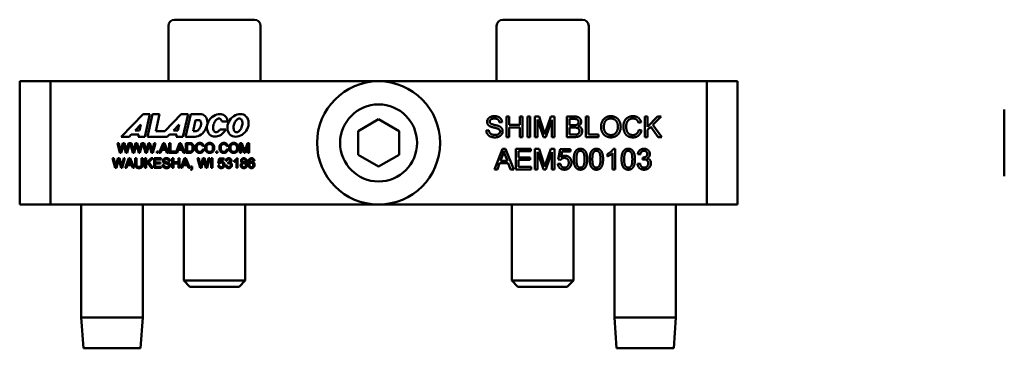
# Model space of a CAD drawing. Header units: inches. Extents: x 1.6 to 15.1, y 2 to 9.6.
# Tile 1 of 6: x 1.6 to 7.6, y 2 to 4. Entities that reach past the tile are written whole.
import ezdxf

# ---------------------------------------------------------------- set-up
doc = ezdxf.new("R2010")
doc.units = ezdxf.units.IN
doc.header["$MEASUREMENT"] = 0
doc.layers.add('Visible (ANSI)', color=7, linetype='Continuous', lineweight=50)

msp = doc.modelspace()

# ---------------------------------------------------------------- linework, layer by layer
at = {"layer": 'Visible (ANSI)'}
for p, q in [((2.4589, 3.9147), (2.4589, 3.5777)), ((2.4969, 3.9527), (2.9829, 3.9527)), ((3.0209, 3.9147), (3.0209, 3.5777)), ((4.4589, 3.9147), (4.4589, 3.5777)), ((4.4969, 3.9527), (4.9829, 3.9527)), ((5.0209, 3.9147), (5.0209, 3.5777)), ((1.5524, 3.5777), (1.7399, 3.5777)), ((1.5524, 2.8277), (1.5524, 3.5777)), ((5.7399, 3.5777), (1.7399, 3.5777)), ((1.7399, 2.8277), (1.7399, 3.5777)), ((5.7399, 2.8277), (5.7399, 3.5777)), ((5.7399, 3.5777), (5.9274, 3.5777)), ((5.9274, 3.5777), (5.9274, 2.8277)), ((2.1719, 3.2408), (2.3049, 3.3782)), ((2.3049, 3.3782), (2.3465, 3.3782)), ((2.3465, 3.3782), (2.3153, 3.2408)), ((2.3314, 3.2408), (2.3626, 3.3782)), ((2.3626, 3.3782), (2.4047, 3.3782)), ((2.4047, 3.3782), (2.3813, 3.2753)), ((2.4378, 3.2753), (2.5374, 3.3782)), ((2.5374, 3.3782), (2.5791, 3.3782)), ((2.5791, 3.3782), (2.5478, 3.2408)), ((2.5635, 3.2408), (2.5947, 3.3782)), ((2.5947, 3.3782), (2.6528, 3.3782)), ((2.6528, 3.3782), (2.6604, 3.3775)), ((2.6604, 3.3775), (2.6681, 3.3752)), ((2.6681, 3.3752), (2.6756, 3.3712)), ((2.6756, 3.3712), (2.6823, 3.3653)), ((2.6823, 3.3653), (2.6881, 3.3579)), ((2.7239, 3.3596), (2.7333, 3.3665)), ((2.7333, 3.3665), (2.7433, 3.3719)), ((2.7433, 3.3719), (2.7536, 3.3757)), ((2.7536, 3.3757), (2.7639, 3.3779)), ((2.7639, 3.3779), (2.7739, 3.3786)), ((2.7739, 3.3786), (2.7805, 3.3781)), ((2.7805, 3.3781), (2.7871, 3.3766)), ((2.7871, 3.3766), (2.7937, 3.374)), ((2.7937, 3.374), (2.7998, 3.3703)), ((2.7998, 3.3703), (2.8055, 3.3657)), ((2.8055, 3.3657), (2.8104, 3.3601)), ((2.8486, 3.3593), (2.858, 3.3662)), ((2.858, 3.3662), (2.868, 3.3715)), ((2.868, 3.3715), (2.8783, 3.3753)), ((2.8783, 3.3753), (2.8886, 3.3775)), ((2.8886, 3.3775), (2.8986, 3.3782)), ((2.8986, 3.3782), (2.907, 3.3775)), ((2.907, 3.3775), (2.9156, 3.375)), ((2.9156, 3.375), (2.924, 3.3708)), ((2.924, 3.3708), (2.9316, 3.3646)), ((2.9316, 3.3646), (2.9381, 3.3568)), ((4.5194, 3.3635), (4.536, 3.3635)), ((4.5194, 3.2385), (4.5194, 3.3635)), ((4.536, 3.3635), (4.536, 3.3122)), ((4.6008, 3.3635), (4.6174, 3.3635)), ((4.6008, 3.3122), (4.6008, 3.3635)), ((4.6174, 3.3635), (4.6174, 3.2385)), ((4.6478, 3.2385), (4.6478, 3.3635)), ((4.6478, 3.3635), (4.6643, 3.3635)), ((4.6643, 3.3635), (4.6643, 3.2385)), ((4.6929, 3.3635), (4.7178, 3.3635)), ((4.6929, 3.2385), (4.6929, 3.3635)), ((4.7178, 3.3635), (4.7474, 3.275)), ((4.7601, 3.2765), (4.7901, 3.3635)), ((4.7901, 3.3635), (4.8123, 3.3635)), ((4.8123, 3.3635), (4.8123, 3.2385)), ((4.8867, 3.2385), (4.8867, 3.3635)), ((4.8867, 3.3635), (4.9336, 3.3635)), ((5.0032, 3.3635), (5.0198, 3.3635)), ((5.0032, 3.2385), (5.0032, 3.3635)), ((5.0198, 3.3635), (5.0198, 3.2533)), ((5.3623, 3.3635), (5.3789, 3.3635)), ((5.3623, 3.2385), (5.3623, 3.3635)), ((5.3789, 3.3016), (5.441, 3.3635)), ((5.3789, 3.3635), (5.3789, 3.3016)), ((5.4634, 3.3635), (5.411, 3.3128)), ((5.441, 3.3635), (5.4634, 3.3635)), ((7.554, 3.0002), (7.554, 3.4052)), ((2.2915, 3.3153), (2.2566, 3.2793)), ((2.2833, 3.2793), (2.2915, 3.3153)), ((2.524, 3.3153), (2.4891, 3.2793)), ((2.5158, 3.2793), (2.524, 3.3153)), ((2.6246, 3.3418), (2.6095, 3.2753)), ((2.6471, 3.3415), (2.6246, 3.3418)), ((2.6497, 3.3404), (2.6471, 3.3415)), ((2.6522, 3.3386), (2.6497, 3.3404)), ((2.6543, 3.336), (2.6522, 3.3386)), ((2.6538, 3.3003), (2.6556, 3.3058)), ((2.6561, 3.3326), (2.6543, 3.336)), ((2.6556, 3.3058), (2.6571, 3.3113)), ((2.6573, 3.3287), (2.6561, 3.3326)), ((2.6571, 3.3113), (2.6578, 3.3155)), ((2.658, 3.3243), (2.6573, 3.3287)), ((2.6578, 3.3155), (2.6582, 3.3199)), ((2.6582, 3.3199), (2.658, 3.3243)), ((2.6881, 3.3579), (2.6925, 3.3492)), ((2.6949, 3.3112), (2.6918, 3.3004)), ((2.6925, 3.3492), (2.6953, 3.3397)), ((2.6934, 3.2921), (2.6935, 3.3023)), ((2.6935, 3.3023), (2.695, 3.3118)), ((2.6963, 3.3203), (2.6949, 3.3112)), ((2.695, 3.3118), (2.698, 3.3221)), ((2.6953, 3.3397), (2.6965, 3.3299)), ((2.6965, 3.3299), (2.6963, 3.3203)), ((2.698, 3.3221), (2.7024, 3.3323)), ((2.7024, 3.3323), (2.7083, 3.3422)), ((2.7083, 3.3422), (2.7155, 3.3515)), ((2.7155, 3.3515), (2.7239, 3.3596)), ((2.7319, 3.3056), (2.7313, 3.2993)), ((2.7329, 3.3117), (2.7319, 3.3056)), ((2.7346, 3.3177), (2.7329, 3.3117)), ((2.7368, 3.3238), (2.7346, 3.3177)), ((2.7396, 3.3297), (2.7368, 3.3238)), ((2.743, 3.3351), (2.7396, 3.3297)), ((2.7467, 3.34), (2.743, 3.3351)), ((2.7508, 3.3441), (2.7467, 3.34)), ((2.7551, 3.3473), (2.7508, 3.3441)), ((2.7595, 3.3496), (2.7551, 3.3473)), ((2.7637, 3.3509), (2.7595, 3.3496)), ((2.7677, 3.3513), (2.7637, 3.3509)), ((2.77, 3.3511), (2.7677, 3.3513)), ((2.7723, 3.3505), (2.77, 3.3511)), ((2.7745, 3.3495), (2.7723, 3.3505)), ((2.7766, 3.3481), (2.7745, 3.3495)), ((2.7785, 3.3463), (2.7766, 3.3481)), ((2.7803, 3.3441), (2.7785, 3.3463)), ((2.7818, 3.3416), (2.7803, 3.3441)), ((2.7831, 3.3388), (2.7818, 3.3416)), ((2.7841, 3.3359), (2.7831, 3.3388)), ((2.7849, 3.3327), (2.7841, 3.3359)), ((2.8209, 3.3327), (2.7849, 3.3327)), ((2.8104, 3.3601), (2.8144, 3.3538)), ((2.8144, 3.3538), (2.8176, 3.3469)), ((2.8176, 3.3469), (2.8197, 3.3399)), ((2.8181, 3.2918), (2.8182, 3.3019)), ((2.8182, 3.3019), (2.8197, 3.3114)), ((2.8197, 3.3399), (2.8209, 3.3327)), ((2.8197, 3.3114), (2.8227, 3.3217)), ((2.8227, 3.3217), (2.8271, 3.332)), ((2.8271, 3.332), (2.8329, 3.3419)), ((2.8329, 3.3419), (2.8402, 3.3511)), ((2.8402, 3.3511), (2.8486, 3.3593)), ((2.8565, 3.3053), (2.856, 3.2989)), ((2.8576, 3.3113), (2.8565, 3.3053)), ((2.8593, 3.3174), (2.8576, 3.3113)), ((2.8615, 3.3234), (2.8593, 3.3174)), ((2.8643, 3.3293), (2.8615, 3.3234)), ((2.8676, 3.3348), (2.8643, 3.3293)), ((2.8714, 3.3396), (2.8676, 3.3348)), ((2.8755, 3.3438), (2.8714, 3.3396)), ((2.8798, 3.347), (2.8755, 3.3438)), ((2.8841, 3.3492), (2.8798, 3.347)), ((2.8883, 3.3506), (2.8841, 3.3492)), ((2.8924, 3.3509), (2.8883, 3.3506)), ((2.8958, 3.3505), (2.8924, 3.3509)), ((2.8991, 3.3491), (2.8958, 3.3505)), ((2.9023, 3.3468), (2.8991, 3.3491)), ((2.9052, 3.3433), (2.9023, 3.3468)), ((2.905, 3.2978), (2.9073, 3.3045)), ((2.9076, 3.3389), (2.9052, 3.3433)), ((2.9073, 3.3045), (2.9092, 3.3113)), ((2.9093, 3.3337), (2.9076, 3.3389)), ((2.9092, 3.3113), (2.9101, 3.3166)), ((2.9102, 3.3281), (2.9093, 3.3337)), ((2.9101, 3.3166), (2.9105, 3.3223)), ((2.9105, 3.3223), (2.9102, 3.3281)), ((2.9381, 3.3568), (2.9431, 3.3476)), ((2.9431, 3.3476), (2.9464, 3.3376)), ((2.9463, 3.3076), (2.9433, 3.2973)), ((2.9478, 3.3171), (2.9463, 3.3076)), ((2.9464, 3.3376), (2.9479, 3.3273)), ((2.9479, 3.3273), (2.9478, 3.3171)), ((3.6149, 3.2749), (3.7399, 3.3471)), ((3.7399, 3.3471), (3.8649, 3.2749)), ((4.4925, 3.3284), (4.4766, 3.3271)), ((4.536, 3.3122), (4.6008, 3.3122)), ((4.7088, 3.3449), (4.7088, 3.2385)), ((4.745, 3.2385), (4.7088, 3.3449)), ((4.7964, 3.3431), (4.7599, 3.2385)), ((4.7964, 3.2385), (4.7964, 3.3431)), ((4.9282, 3.3488), (4.9033, 3.3488)), ((4.9033, 3.3488), (4.9033, 3.311)), ((4.9033, 3.311), (4.9302, 3.311)), ((5.3405, 3.3293), (5.3242, 3.3254)), ((5.3994, 3.3017), (5.3789, 3.2819)), ((5.4439, 3.2385), (5.3994, 3.3017)), ((5.411, 3.3128), (5.4657, 3.2385)), ((2.2193, 3.2408), (2.1719, 3.2408)), ((2.2328, 3.2548), (2.2193, 3.2408)), ((2.2777, 3.2548), (2.2328, 3.2548)), ((2.2566, 3.2793), (2.2833, 3.2793)), ((2.2745, 3.2408), (2.2777, 3.2548)), ((2.3153, 3.2408), (2.2745, 3.2408)), ((2.4518, 3.2408), (2.3314, 3.2408)), ((2.3813, 3.2753), (2.4378, 3.2753)), ((2.4654, 3.2548), (2.4518, 3.2408)), ((2.5102, 3.2548), (2.4654, 3.2548)), ((2.4891, 3.2793), (2.5158, 3.2793)), ((2.5071, 3.2408), (2.5102, 3.2548)), ((2.5478, 3.2408), (2.5071, 3.2408)), ((2.6095, 3.2753), (2.6295, 3.2753)), ((2.6306, 3.2415), (2.6216, 3.2408)), ((2.6295, 3.2753), (2.6325, 3.2757)), ((2.6399, 3.2439), (2.6306, 3.2415)), ((2.6325, 3.2757), (2.6357, 3.2769)), ((2.6357, 3.2769), (2.6391, 3.2789)), ((2.6391, 3.2789), (2.6424, 3.2818)), ((2.6493, 3.2478), (2.6399, 3.2439)), ((2.6424, 3.2818), (2.6457, 3.2856)), ((2.6457, 3.2856), (2.6487, 3.29)), ((2.6487, 3.29), (2.6514, 3.295)), ((2.6585, 3.2536), (2.6493, 3.2478)), ((2.6514, 3.295), (2.6538, 3.3003)), ((2.6671, 3.2608), (2.6585, 3.2536)), ((2.675, 3.2695), (2.6671, 3.2608)), ((2.6819, 3.2792), (2.675, 3.2695)), ((2.6875, 3.2896), (2.6819, 3.2792)), ((2.6918, 3.3004), (2.6875, 3.2896)), ((2.6949, 3.2818), (2.6934, 3.2921)), ((2.6982, 3.2718), (2.6949, 3.2818)), ((2.7032, 3.2626), (2.6982, 3.2718)), ((2.7097, 3.2548), (2.7032, 3.2626)), ((2.7173, 3.2486), (2.7097, 3.2548)), ((2.7257, 3.2444), (2.7173, 3.2486)), ((2.7343, 3.2419), (2.7257, 3.2444)), ((2.7313, 3.2993), (2.7314, 3.2928)), ((2.7314, 3.2928), (2.7322, 3.2866)), ((2.7322, 3.2866), (2.7337, 3.2809)), ((2.7337, 3.2809), (2.736, 3.2761)), ((2.7427, 3.2412), (2.7343, 3.2419)), ((2.736, 3.2761), (2.7388, 3.2723)), ((2.7388, 3.2723), (2.7419, 3.2696)), ((2.7419, 3.2696), (2.7453, 3.2681)), ((2.7501, 3.2416), (2.7427, 3.2412)), ((2.7453, 3.2681), (2.7488, 3.2677)), ((2.7488, 3.2677), (2.7512, 3.2678)), ((2.7577, 3.243), (2.7501, 3.2416)), ((2.7512, 3.2678), (2.7537, 3.2683)), ((2.7537, 3.2683), (2.7562, 3.2692)), ((2.7562, 3.2692), (2.7588, 3.2704)), ((2.7653, 3.2453), (2.7577, 3.243)), ((2.7588, 3.2704), (2.7613, 3.2719)), ((2.7613, 3.2719), (2.7638, 3.2738)), ((2.7638, 3.2738), (2.7662, 3.276)), ((2.7728, 3.2485), (2.7653, 3.2453)), ((2.7662, 3.276), (2.7686, 3.2784)), ((2.7686, 3.2784), (2.7709, 3.2811)), ((2.7709, 3.2811), (2.773, 3.2841)), ((2.78, 3.2527), (2.7728, 3.2485)), ((2.773, 3.2841), (2.809, 3.2841)), ((2.7869, 3.2577), (2.78, 3.2527)), ((2.7934, 3.2635), (2.7869, 3.2577)), ((2.7993, 3.2699), (2.7934, 3.2635)), ((2.8045, 3.2768), (2.7993, 3.2699)), ((2.809, 3.2841), (2.8045, 3.2768)), ((2.8196, 3.2814), (2.8181, 3.2918)), ((2.8229, 3.2714), (2.8196, 3.2814)), ((2.8278, 3.2622), (2.8229, 3.2714)), ((2.8343, 3.2544), (2.8278, 3.2622)), ((2.842, 3.2483), (2.8343, 3.2544)), ((2.8503, 3.244), (2.842, 3.2483)), ((2.8589, 3.2416), (2.8503, 3.244)), ((2.856, 3.2989), (2.856, 3.2924)), ((2.856, 3.2924), (2.8568, 3.2862)), ((2.8568, 3.2862), (2.8584, 3.2806)), ((2.8584, 3.2806), (2.8606, 3.2757)), ((2.8674, 3.2408), (2.8589, 3.2416)), ((2.8606, 3.2757), (2.8634, 3.2719)), ((2.8634, 3.2719), (2.8666, 3.2693)), ((2.8666, 3.2693), (2.87, 3.2678)), ((2.8773, 3.2415), (2.8674, 3.2408)), ((2.87, 3.2678), (2.8734, 3.2673)), ((2.8734, 3.2673), (2.8775, 3.2678)), ((2.8876, 3.2437), (2.8773, 3.2415)), ((2.8775, 3.2678), (2.8818, 3.2692)), ((2.8818, 3.2692), (2.8862, 3.2717)), ((2.8862, 3.2717), (2.8905, 3.2752)), ((2.8979, 3.2475), (2.8876, 3.2437)), ((2.8905, 3.2752), (2.8947, 3.2798)), ((2.8947, 3.2798), (2.8986, 3.2852)), ((2.908, 3.2529), (2.8979, 3.2475)), ((2.8986, 3.2852), (2.902, 3.2912)), ((2.902, 3.2912), (2.905, 3.2978)), ((2.9174, 3.2598), (2.908, 3.2529)), ((2.9258, 3.2679), (2.9174, 3.2598)), ((2.933, 3.2772), (2.9258, 3.2679)), ((2.9389, 3.2871), (2.933, 3.2772)), ((2.9433, 3.2973), (2.9389, 3.2871)), ((3.6149, 3.1305), (3.6149, 3.2749)), ((3.8649, 3.2749), (3.8649, 3.1305)), ((4.3966, 3.2787), (4.4122, 3.2801)), ((4.536, 3.2974), (4.536, 3.2385)), ((4.6008, 3.2974), (4.536, 3.2974)), ((4.6008, 3.2385), (4.6008, 3.2974)), ((4.9322, 3.2963), (4.9033, 3.2963)), ((4.9033, 3.2963), (4.9033, 3.2533)), ((4.9033, 3.2533), (4.9344, 3.2533)), ((5.0198, 3.2533), (5.0814, 3.2533)), ((5.0814, 3.2533), (5.0814, 3.2385)), ((5.326, 3.2824), (5.3426, 3.2783)), ((5.3789, 3.2819), (5.3789, 3.2385)), ((2.1638, 3.143), (2.1482, 3.202)), ((2.1482, 3.202), (2.1562, 3.202)), ((2.1562, 3.202), (2.1652, 3.1633)), ((2.1703, 3.1622), (2.1815, 3.202)), ((2.1843, 3.188), (2.1719, 3.143)), ((2.1815, 3.202), (2.191, 3.202)), ((2.2003, 3.143), (2.188, 3.188)), ((2.191, 3.202), (2.1994, 3.1721)), ((2.2069, 3.1641), (2.2162, 3.202)), ((2.224, 3.202), (2.2079, 3.143)), ((2.2162, 3.202), (2.224, 3.202)), ((2.226, 3.202), (2.234, 3.202)), ((2.2416, 3.143), (2.226, 3.202)), ((2.234, 3.202), (2.243, 3.1633)), ((2.2481, 3.1622), (2.2593, 3.202)), ((2.2621, 3.188), (2.2497, 3.143)), ((2.2593, 3.202), (2.2688, 3.202)), ((2.2781, 3.143), (2.2658, 3.188)), ((2.2688, 3.202), (2.2772, 3.1721)), ((2.2847, 3.1641), (2.294, 3.202)), ((2.3018, 3.202), (2.2857, 3.143)), ((2.294, 3.202), (2.3018, 3.202)), ((2.3194, 3.143), (2.3038, 3.202)), ((2.3038, 3.202), (2.3118, 3.202)), ((2.3118, 3.202), (2.3208, 3.1633)), ((2.3259, 3.1622), (2.3371, 3.202)), ((2.3399, 3.188), (2.3275, 3.143)), ((2.3371, 3.202), (2.3466, 3.202)), ((2.3559, 3.143), (2.3436, 3.188)), ((2.3466, 3.202), (2.355, 3.1721)), ((2.3625, 3.1641), (2.3718, 3.202)), ((2.3796, 3.202), (2.3635, 3.143)), ((2.3718, 3.202), (2.3796, 3.202)), ((2.4034, 3.143), (2.426, 3.202)), ((2.4269, 3.1845), (2.4204, 3.1672)), ((2.426, 3.202), (2.4345, 3.202)), ((2.4404, 3.1672), (2.4342, 3.1836)), ((2.4345, 3.202), (2.4586, 3.143)), ((2.4645, 3.143), (2.4645, 3.202)), ((2.4645, 3.202), (2.4723, 3.202)), ((2.4723, 3.202), (2.4723, 3.15)), ((2.5042, 3.143), (2.5269, 3.202)), ((2.5277, 3.1845), (2.5212, 3.1672)), ((2.5269, 3.202), (2.5353, 3.202)), ((2.5412, 3.1672), (2.535, 3.1836)), ((2.5353, 3.202), (2.5594, 3.143)), ((2.6216, 3.2408), (2.5635, 3.2408)), ((2.5656, 3.202), (2.5859, 3.202)), ((2.5656, 3.143), (2.5656, 3.202)), ((2.5734, 3.195), (2.5734, 3.15)), ((2.5859, 3.195), (2.5734, 3.195)), ((2.6741, 3.1859), (2.6664, 3.184)), ((2.8206, 3.1859), (2.8129, 3.184)), ((2.8952, 3.143), (2.8952, 3.202)), ((2.8952, 3.202), (2.9069, 3.202)), ((2.9197, 3.143), (2.9027, 3.1932)), ((2.9027, 3.1932), (2.9027, 3.143)), ((2.9069, 3.202), (2.9209, 3.1602)), ((2.944, 3.1924), (2.9268, 3.143)), ((2.9269, 3.1609), (2.941, 3.202)), ((2.941, 3.202), (2.9515, 3.202)), ((2.944, 3.143), (2.944, 3.1924)), ((2.9515, 3.202), (2.9515, 3.143)), ((4.536, 3.2385), (4.5194, 3.2385)), ((4.6174, 3.2385), (4.6008, 3.2385)), ((4.6643, 3.2385), (4.6478, 3.2385)), ((4.7088, 3.2385), (4.6929, 3.2385)), ((4.7599, 3.2385), (4.745, 3.2385)), ((4.8123, 3.2385), (4.7964, 3.2385)), ((4.9343, 3.2385), (4.8867, 3.2385)), ((5.0814, 3.2385), (5.0032, 3.2385)), ((5.3789, 3.2385), (5.3623, 3.2385)), ((5.4657, 3.2385), (5.4439, 3.2385)), ((2.1719, 3.143), (2.1638, 3.143)), ((2.2079, 3.143), (2.2003, 3.143)), ((2.2497, 3.143), (2.2416, 3.143)), ((2.2857, 3.143), (2.2781, 3.143)), ((2.3275, 3.143), (2.3194, 3.143)), ((2.3635, 3.143), (2.3559, 3.143)), ((2.388, 3.1512), (2.3963, 3.1512)), ((2.388, 3.143), (2.388, 3.1512)), ((2.3963, 3.143), (2.388, 3.143)), ((2.3963, 3.1512), (2.3963, 3.143)), ((2.4116, 3.143), (2.4034, 3.143)), ((2.4181, 3.1609), (2.4116, 3.143)), ((2.4428, 3.1609), (2.4181, 3.1609)), ((2.4204, 3.1672), (2.4404, 3.1672)), ((2.4497, 3.143), (2.4428, 3.1609)), ((2.4586, 3.143), (2.4497, 3.143)), ((2.5014, 3.143), (2.4645, 3.143)), ((2.4723, 3.15), (2.5014, 3.15)), ((2.5014, 3.15), (2.5014, 3.143)), ((2.5125, 3.143), (2.5042, 3.143)), ((2.5189, 3.1609), (2.5125, 3.143)), ((2.5437, 3.1609), (2.5189, 3.1609)), ((2.5212, 3.1672), (2.5412, 3.1672)), ((2.5505, 3.143), (2.5437, 3.1609)), ((2.5594, 3.143), (2.5505, 3.143)), ((2.5869, 3.143), (2.5656, 3.143)), ((2.5734, 3.15), (2.586, 3.15)), ((2.6672, 3.1637), (2.6751, 3.1618)), ((2.7499, 3.143), (2.7499, 3.1512)), ((2.7499, 3.1512), (2.7582, 3.1512)), ((2.7582, 3.143), (2.7499, 3.143)), ((2.7582, 3.1512), (2.7582, 3.143)), ((2.8138, 3.1637), (2.8216, 3.1618)), ((2.9027, 3.143), (2.8952, 3.143)), ((2.9268, 3.143), (2.9197, 3.143)), ((2.9515, 3.143), (2.944, 3.143)), ((3.7399, 3.0584), (3.6149, 3.1305)), ((3.8649, 3.1305), (3.7399, 3.0584)), ((4.4467, 3.0418), (4.4947, 3.1668)), ((4.4966, 3.1298), (4.4827, 3.0931)), ((4.4947, 3.1668), (4.5127, 3.1668)), ((4.5252, 3.0931), (4.5121, 3.1278)), ((4.5127, 3.1668), (4.5637, 3.0418)), ((4.5773, 3.0418), (4.5773, 3.1668)), ((4.5773, 3.1668), (4.6678, 3.1668)), ((4.6678, 3.152), (4.5938, 3.152)), ((4.5938, 3.152), (4.5938, 3.1138)), ((4.6678, 3.1668), (4.6678, 3.152)), ((4.6929, 3.1668), (4.7178, 3.1668)), ((4.6929, 3.0418), (4.6929, 3.1668)), ((4.7088, 3.1482), (4.7088, 3.0418)), ((4.745, 3.0418), (4.7088, 3.1482)), ((4.7178, 3.1668), (4.7474, 3.0783)), ((4.7964, 3.1464), (4.7599, 3.0418)), ((4.7601, 3.0798), (4.7901, 3.1668)), ((4.7901, 3.1668), (4.8123, 3.1668)), ((4.7964, 3.0418), (4.7964, 3.1464)), ((4.8123, 3.1668), (4.8123, 3.0418)), ((4.8355, 3.101), (4.8476, 3.1652)), ((4.8476, 3.1652), (4.9097, 3.1652)), ((4.8598, 3.1505), (4.8531, 3.117)), ((4.9097, 3.1505), (4.8598, 3.1505)), ((4.9097, 3.1652), (4.9097, 3.1505)), ((5.1357, 3.1211), (5.1357, 3.1359)), ((5.1663, 3.0418), (5.1663, 3.1396)), ((5.1718, 3.1673), (5.1817, 3.1673)), ((5.1817, 3.1673), (5.1817, 3.0418)), ((5.3351, 3.1321), (5.3197, 3.1349)), ((2.1183, 3.1092), (2.1263, 3.1092)), ((2.1339, 3.0502), (2.1183, 3.1092)), ((2.1263, 3.1092), (2.1353, 3.0705)), ((2.1404, 3.0693), (2.1516, 3.1092)), ((2.1544, 3.0951), (2.142, 3.0502)), ((2.1516, 3.1092), (2.1611, 3.1092)), ((2.1704, 3.0502), (2.1581, 3.0951)), ((2.1611, 3.1092), (2.1695, 3.0793)), ((2.177, 3.0712), (2.1863, 3.1092)), ((2.1941, 3.1092), (2.178, 3.0502)), ((2.1863, 3.1092), (2.1941, 3.1092)), ((2.195, 3.0502), (2.2176, 3.1092)), ((2.2097, 3.068), (2.2032, 3.0502)), ((2.2345, 3.068), (2.2097, 3.068)), ((2.2185, 3.0917), (2.212, 3.0744)), ((2.212, 3.0744), (2.232, 3.0744)), ((2.2176, 3.1092), (2.2261, 3.1092)), ((2.232, 3.0744), (2.2258, 3.0907)), ((2.2261, 3.1092), (2.2502, 3.0502)), ((2.2413, 3.0502), (2.2345, 3.068)), ((2.2565, 3.0751), (2.2565, 3.1092)), ((2.2565, 3.1092), (2.2644, 3.1092)), ((2.2644, 3.1092), (2.2644, 3.0751)), ((2.2951, 3.0751), (2.2951, 3.1092)), ((2.2951, 3.1092), (2.3029, 3.1092)), ((2.3029, 3.1092), (2.3029, 3.0751)), ((2.3156, 3.1092), (2.3235, 3.1092)), ((2.3156, 3.0502), (2.3156, 3.1092)), ((2.3235, 3.0799), (2.3528, 3.1092)), ((2.3235, 3.1092), (2.3235, 3.0799)), ((2.3331, 3.08), (2.3235, 3.0706)), ((2.3235, 3.0706), (2.3235, 3.0502)), ((2.3541, 3.0502), (2.3331, 3.08)), ((2.3633, 3.1092), (2.3386, 3.0852)), ((2.3386, 3.0852), (2.3644, 3.0502)), ((2.3528, 3.1092), (2.3633, 3.1092)), ((2.3711, 3.0502), (2.3711, 3.1092)), ((2.3711, 3.1092), (2.4138, 3.1092)), ((2.4138, 3.1022), (2.3789, 3.1022)), ((2.3789, 3.1022), (2.3789, 3.0842)), ((2.3789, 3.0842), (2.4116, 3.0842)), ((2.3789, 3.0772), (2.3789, 3.0571)), ((2.4116, 3.0772), (2.3789, 3.0772)), ((2.4116, 3.0842), (2.4116, 3.0772)), ((2.4138, 3.1092), (2.4138, 3.1022)), ((2.4233, 3.0691), (2.4307, 3.0698)), ((2.4685, 3.0926), (2.4611, 3.092)), ((2.4813, 3.0502), (2.4813, 3.1092)), ((2.4813, 3.1092), (2.4891, 3.1092)), ((2.4891, 3.1092), (2.4891, 3.0849)), ((2.4891, 3.0849), (2.5197, 3.0849)), ((2.5197, 3.0779), (2.4891, 3.0779)), ((2.4891, 3.0779), (2.4891, 3.0502)), ((2.5197, 3.0849), (2.5197, 3.1092)), ((2.5197, 3.1092), (2.5275, 3.1092)), ((2.5197, 3.0502), (2.5197, 3.0779)), ((2.5275, 3.1092), (2.5275, 3.0502)), ((2.534, 3.0502), (2.5567, 3.1092)), ((2.5488, 3.068), (2.5423, 3.0502)), ((2.5735, 3.068), (2.5488, 3.068)), ((2.5576, 3.0917), (2.551, 3.0744)), ((2.551, 3.0744), (2.5711, 3.0744)), ((2.5567, 3.1092), (2.5652, 3.1092)), ((2.5711, 3.0744), (2.5649, 3.0907)), ((2.5652, 3.1092), (2.5893, 3.0502)), ((2.5804, 3.0502), (2.5735, 3.068)), ((2.6516, 3.0502), (2.6359, 3.1092)), ((2.6359, 3.1092), (2.6439, 3.1092)), ((2.6439, 3.1092), (2.6529, 3.0705)), ((2.6581, 3.0693), (2.6693, 3.1092)), ((2.6721, 3.0951), (2.6596, 3.0502)), ((2.6693, 3.1092), (2.6787, 3.1092)), ((2.688, 3.0502), (2.6757, 3.0951)), ((2.6787, 3.1092), (2.6872, 3.0793)), ((2.6947, 3.0712), (2.7039, 3.1092)), ((2.7118, 3.1092), (2.6957, 3.0502)), ((2.7039, 3.1092), (2.7118, 3.1092)), ((2.7204, 3.1092), (2.7282, 3.1092)), ((2.7204, 3.0502), (2.7204, 3.1092)), ((2.7282, 3.1092), (2.7282, 3.0502)), ((2.7619, 3.0656), (2.7695, 3.0663)), ((2.7632, 3.0781), (2.7689, 3.1084)), ((2.77, 3.0772), (2.7632, 3.0781)), ((2.7689, 3.1084), (2.7982, 3.1084)), ((2.7747, 3.1015), (2.7715, 3.0856)), ((2.7982, 3.1015), (2.7747, 3.1015)), ((2.7982, 3.1084), (2.7982, 3.1015)), ((2.8078, 3.0658), (2.815, 3.0668)), ((2.8157, 3.0928), (2.8085, 3.0941)), ((2.8221, 3.0781), (2.8228, 3.0845)), ((2.8591, 3.0876), (2.8591, 3.0946)), ((2.8736, 3.0502), (2.8736, 3.0963)), ((2.8761, 3.1094), (2.8808, 3.1094)), ((2.8808, 3.1094), (2.8808, 3.0502)), ((2.9828, 3.0947), (2.9756, 3.0941)), ((4.478, 3.0796), (4.4643, 3.0418)), ((4.5304, 3.0796), (4.478, 3.0796)), ((4.4827, 3.0931), (4.5252, 3.0931)), ((4.5449, 3.0418), (4.5304, 3.0796)), ((4.5938, 3.1138), (4.6631, 3.1138)), ((4.5938, 3.0991), (4.5938, 3.0566)), ((4.6631, 3.0991), (4.5938, 3.0991)), ((4.6631, 3.1138), (4.6631, 3.0991)), ((4.8327, 3.0746), (4.8488, 3.0759)), ((4.8498, 3.0991), (4.8355, 3.101)), ((5.3182, 3.075), (5.3335, 3.077)), ((5.3485, 3.1011), (5.3501, 3.1145)), ((2.142, 3.0502), (2.1339, 3.0502)), ((2.178, 3.0502), (2.1704, 3.0502)), ((2.2032, 3.0502), (2.195, 3.0502)), ((2.2502, 3.0502), (2.2413, 3.0502)), ((2.3235, 3.0502), (2.3156, 3.0502)), ((2.3644, 3.0502), (2.3541, 3.0502)), ((2.4152, 3.0502), (2.3711, 3.0502)), ((2.3789, 3.0571), (2.4152, 3.0571)), ((2.4152, 3.0571), (2.4152, 3.0502)), ((2.4891, 3.0502), (2.4813, 3.0502)), ((2.5275, 3.0502), (2.5197, 3.0502)), ((2.5423, 3.0502), (2.534, 3.0502)), ((2.5893, 3.0502), (2.5804, 3.0502)), ((2.598, 3.0385), (2.596, 3.0416)), ((2.5965, 3.0584), (2.6047, 3.0584)), ((2.5965, 3.0502), (2.5965, 3.0584)), ((2.6006, 3.0502), (2.5965, 3.0502)), ((2.6047, 3.0584), (2.6047, 3.0502)), ((2.6596, 3.0502), (2.6516, 3.0502)), ((2.6957, 3.0502), (2.688, 3.0502)), ((2.7282, 3.0502), (2.7204, 3.0502)), ((2.8808, 3.0502), (2.8736, 3.0502)), ((4.4643, 3.0418), (4.4467, 3.0418)), ((4.5637, 3.0418), (4.5449, 3.0418)), ((4.6706, 3.0418), (4.5773, 3.0418)), ((4.5938, 3.0566), (4.6706, 3.0566)), ((4.6706, 3.0566), (4.6706, 3.0418)), ((4.7088, 3.0418), (4.6929, 3.0418)), ((4.7599, 3.0418), (4.745, 3.0418)), ((4.8123, 3.0418), (4.7964, 3.0418)), ((5.1817, 3.0418), (5.1663, 3.0418)), ((1.7399, 2.8277), (1.5524, 2.8277)), ((5.7399, 2.8277), (1.7399, 2.8277)), ((1.9273, 2.8277), (1.9273, 2.1402)), ((2.3025, 2.8277), (2.3025, 2.1402)), ((2.5524, 2.8277), (2.5524, 2.365)), ((2.9274, 2.8277), (2.9274, 2.365)), ((4.5524, 2.8277), (4.5524, 2.365)), ((4.9274, 2.8277), (4.9274, 2.365)), ((5.1773, 2.8277), (5.1773, 2.1402)), ((5.5525, 2.8277), (5.5525, 2.1402)), ((5.9274, 2.8277), (5.7399, 2.8277)), ((2.5524, 2.365), (2.9274, 2.365)), ((2.5897, 2.3277), (2.5524, 2.365)), ((2.8902, 2.3277), (2.9274, 2.365)), ((4.5524, 2.365), (4.9274, 2.365)), ((4.5897, 2.3277), (4.5524, 2.365)), ((4.8902, 2.3277), (4.9274, 2.365)), ((2.8902, 2.3277), (2.5897, 2.3277)), ((4.8902, 2.3277), (4.5897, 2.3277)), ((1.9273, 2.1402), (2.3025, 2.1402)), ((1.9404, 1.9527), (1.9273, 2.1402)), ((2.2894, 1.9527), (2.3025, 2.1402)), ((5.1773, 2.1402), (5.5525, 2.1402)), ((5.1904, 1.9527), (5.1773, 2.1402)), ((5.5394, 1.9527), (5.5525, 2.1402)), ((1.9404, 1.9527), (2.2894, 1.9527)), ((5.1904, 1.9527), (5.5394, 1.9527))]:
    msp.add_line(p, q, dxfattribs=at)
for radius in [0.375, 0.2345]:
    msp.add_circle((3.7399, 3.2027), radius, dxfattribs=at)
for centre, start, end in [((2.4969, 3.9147), 90, 180), ((2.9829, 3.9147), 0, 90), ((4.4969, 3.9147), 90, 180), ((4.9829, 3.9147), 0, 90)]:
    msp.add_arc(centre, 0.038, start, end, dxfattribs=at)
for points in [[(4.4013, 3.3312), (4.4013, 3.3408), (4.4121, 3.3571), (4.4327, 3.3657), (4.4454, 3.3657)], [(4.4454, 3.3657), (4.4593, 3.3657), (4.4806, 3.3568), (4.4921, 3.3393), (4.4925, 3.3284)], [(4.9336, 3.3635), (4.9479, 3.3635), (4.9652, 3.3559), (4.975, 3.3402), (4.975, 3.3315)], [(5.096, 3.2994), (5.096, 3.3306), (5.1295, 3.3657), (5.1559, 3.3657)], [(5.1559, 3.3657), (5.1732, 3.3657), (5.201, 3.3491), (5.2156, 3.3196), (5.2156, 3.3008)], [(5.2321, 3.302), (5.2321, 3.3215), (5.247, 3.3507), (5.2746, 3.3657), (5.2911, 3.3657)], [(5.2911, 3.3657), (5.3099, 3.3657), (5.3355, 3.3466), (5.3405, 3.3293)], [(4.419, 3.3041), (4.4101, 3.3087), (4.4013, 3.3227), (4.4013, 3.3312)], [(4.4461, 3.3511), (4.431, 3.3511), (4.4172, 3.3401), (4.4172, 3.3324)], [(4.4172, 3.3324), (4.4172, 3.3256), (4.4221, 3.3212)], [(4.4656, 3.2901), (4.4605, 3.2921), (4.426, 3.3004), (4.419, 3.3041)], [(4.4221, 3.3212), (4.4269, 3.3169), (4.4674, 3.3078), (4.4749, 3.3044)], [(4.4766, 3.3271), (4.4754, 3.339), (4.4605, 3.3511), (4.4461, 3.3511)], [(4.4749, 3.3044), (4.4858, 3.2993), (4.4962, 3.2839), (4.4962, 3.2739)], [(4.9587, 3.3296), (4.9587, 3.3358), (4.9527, 3.3452), (4.9417, 3.3488), (4.9282, 3.3488)], [(4.9302, 3.311), (4.9413, 3.311), (4.9461, 3.3125)], [(4.9461, 3.3125), (4.9524, 3.3144), (4.9587, 3.323), (4.9587, 3.3296)], [(4.975, 3.3315), (4.975, 3.3235), (4.9664, 3.3094), (4.9575, 3.305)], [(4.9575, 3.305), (4.9689, 3.3017), (4.9811, 3.2857), (4.9811, 3.2747)], [(5.156, 3.3515), (5.1384, 3.3515), (5.1131, 3.3274), (5.1131, 3.2992)], [(5.1558, 3.2506), (5.1744, 3.2506), (5.1985, 3.2768), (5.1985, 3.301)], [(5.2156, 3.3008), (5.2156, 3.2819), (5.2003, 3.2519), (5.1721, 3.2364), (5.1559, 3.2364)], [(5.1985, 3.301), (5.1985, 3.3163), (5.1883, 3.339), (5.1683, 3.3515), (5.156, 3.3515)], [(5.2909, 3.2364), (5.2707, 3.2364), (5.2453, 3.2529), (5.2321, 3.2841), (5.2321, 3.302)], [(5.2908, 3.3515), (5.2764, 3.3515), (5.2569, 3.3377), (5.2491, 3.3145), (5.2491, 3.3021)], [(5.2491, 3.3021), (5.2491, 3.2862), (5.2585, 3.2623), (5.278, 3.2506), (5.2894, 3.2506)], [(5.3242, 3.3254), (5.3198, 3.339), (5.3033, 3.3515), (5.2908, 3.3515)], [(4.45, 3.2364), (4.4329, 3.2364), (4.4101, 3.2463), (4.397, 3.2662), (4.3966, 3.2787)], [(4.4122, 3.2801), (4.4134, 3.2706), (4.4215, 3.2586), (4.4385, 3.2512), (4.4492, 3.2512)], [(4.4492, 3.2512), (4.4586, 3.2512), (4.4732, 3.2568), (4.4803, 3.2666), (4.4803, 3.2724)], [(4.4962, 3.2739), (4.4962, 3.2639), (4.4847, 3.2462), (4.4633, 3.2364), (4.45, 3.2364)], [(4.4803, 3.2724), (4.4803, 3.2784), (4.4735, 3.2871), (4.4656, 3.2901)], [(4.7474, 3.275), (4.7515, 3.2626), (4.7534, 3.2565)], [(4.7534, 3.2565), (4.7555, 3.2633), (4.7601, 3.2765)], [(4.9641, 3.2748), (4.9641, 3.2818), (4.9567, 3.2921), (4.9441, 3.2963), (4.9322, 3.2963)], [(4.9811, 3.2747), (4.9811, 3.266), (4.9737, 3.2509), (4.9628, 3.2427), (4.9463, 3.2385), (4.9343, 3.2385)], [(4.9344, 3.2533), (4.9424, 3.2533), (4.9457, 3.2539)], [(4.9457, 3.2539), (4.9514, 3.2549), (4.9591, 3.2597), (4.9641, 3.2688), (4.9641, 3.2748)], [(5.1559, 3.2364), (5.1381, 3.2364), (5.1103, 3.2535), (5.096, 3.2829), (5.096, 3.2994)], [(5.1131, 3.2992), (5.1131, 3.2766), (5.1374, 3.2506), (5.1558, 3.2506)], [(5.2894, 3.2506), (5.3033, 3.2506), (5.3226, 3.2666), (5.326, 3.2824)], [(5.3426, 3.2783), (5.3374, 3.2579), (5.3104, 3.2364), (5.2909, 3.2364)], [(2.1861, 3.1949), (2.1851, 3.1909), (2.1843, 3.188)], [(2.188, 3.188), (2.1863, 3.1936), (2.1861, 3.1949)], [(2.2639, 3.1949), (2.2629, 3.1909), (2.2621, 3.188)], [(2.2658, 3.188), (2.2641, 3.1936), (2.2639, 3.1949)], [(2.3417, 3.1949), (2.3407, 3.1909), (2.3399, 3.188)], [(2.3436, 3.188), (2.3419, 3.1936), (2.3417, 3.1949)], [(2.4301, 3.1958), (2.4289, 3.1901), (2.4269, 3.1845)], [(2.4342, 3.1836), (2.4314, 3.191), (2.4301, 3.1958)], [(2.5309, 3.1958), (2.5297, 3.1901), (2.5277, 3.1845)], [(2.535, 3.1836), (2.5322, 3.191), (2.5309, 3.1958)], [(2.5859, 3.202), (2.5928, 3.202), (2.5965, 3.2012)], [(2.5959, 3.1938), (2.5928, 3.195), (2.5859, 3.195)], [(2.6064, 3.173), (2.6064, 3.1822), (2.6003, 3.1922), (2.5959, 3.1938)], [(2.5965, 3.2012), (2.6015, 3.2), (2.6051, 3.1969)], [(2.6051, 3.1969), (2.6098, 3.193), (2.6144, 3.1807), (2.6144, 3.1728)], [(2.6229, 3.173), (2.6229, 3.1822), (2.63, 3.1959), (2.643, 3.203), (2.6508, 3.203)], [(2.6506, 3.1963), (2.6438, 3.1963), (2.6346, 3.1898), (2.631, 3.1788), (2.631, 3.173)], [(2.6664, 3.184), (2.6643, 3.1904), (2.6565, 3.1963), (2.6506, 3.1963)], [(2.6508, 3.203), (2.6596, 3.203), (2.6717, 3.194), (2.6741, 3.1859)], [(2.6824, 3.1717), (2.6824, 3.1864), (2.6981, 3.203), (2.7106, 3.203)], [(2.7106, 3.1963), (2.7024, 3.1963), (2.6904, 3.185), (2.6904, 3.1717)], [(2.7106, 3.203), (2.7188, 3.203), (2.7319, 3.1952), (2.7388, 3.1813), (2.7388, 3.1724)], [(2.7307, 3.1725), (2.7307, 3.1797), (2.7259, 3.1904), (2.7165, 3.1963), (2.7106, 3.1963)], [(2.7695, 3.173), (2.7695, 3.1822), (2.7765, 3.1959), (2.7895, 3.203), (2.7973, 3.203)], [(2.7972, 3.1963), (2.7904, 3.1963), (2.7812, 3.1898), (2.7775, 3.1788), (2.7775, 3.173)], [(2.8129, 3.184), (2.8109, 3.1904), (2.8031, 3.1963), (2.7972, 3.1963)], [(2.7973, 3.203), (2.8062, 3.203), (2.8183, 3.194), (2.8206, 3.1859)], [(2.8289, 3.1717), (2.8289, 3.1864), (2.8447, 3.203), (2.8572, 3.203)], [(2.8572, 3.1963), (2.8489, 3.1963), (2.837, 3.185), (2.837, 3.1717)], [(2.8572, 3.203), (2.8653, 3.203), (2.8785, 3.1952), (2.8853, 3.1813), (2.8853, 3.1724)], [(2.8773, 3.1725), (2.8773, 3.1797), (2.8724, 3.1904), (2.863, 3.1963), (2.8572, 3.1963)], [(2.1652, 3.1633), (2.1666, 3.1573), (2.1677, 3.1512)], [(2.1677, 3.1512), (2.1699, 3.1607), (2.1703, 3.1622)], [(2.1994, 3.1721), (2.2025, 3.161), (2.204, 3.1512)], [(2.204, 3.1512), (2.2051, 3.1569), (2.2069, 3.1641)], [(2.243, 3.1633), (2.2444, 3.1573), (2.2455, 3.1512)], [(2.2455, 3.1512), (2.2477, 3.1607), (2.2481, 3.1622)], [(2.2772, 3.1721), (2.2803, 3.161), (2.2818, 3.1512)], [(2.2818, 3.1512), (2.2829, 3.1569), (2.2847, 3.1641)], [(2.3208, 3.1633), (2.3222, 3.1573), (2.3233, 3.1512)], [(2.3233, 3.1512), (2.3255, 3.1607), (2.3259, 3.1622)], [(2.355, 3.1721), (2.3581, 3.161), (2.3596, 3.1512)], [(2.3596, 3.1512), (2.3607, 3.1569), (2.3625, 3.1641)], [(2.586, 3.15), (2.5919, 3.15), (2.5985, 3.1521), (2.6005, 3.1541)], [(2.6144, 3.1728), (2.6144, 3.1661), (2.6113, 3.1557), (2.6064, 3.1489), (2.6005, 3.145), (2.5923, 3.143), (2.5869, 3.143)], [(2.6005, 3.1541), (2.6033, 3.1569), (2.6064, 3.1663), (2.6064, 3.173)], [(2.6507, 3.142), (2.6411, 3.142), (2.6292, 3.1498), (2.6229, 3.1645), (2.6229, 3.173)], [(2.631, 3.173), (2.631, 3.1655), (2.6354, 3.1542), (2.6446, 3.1487), (2.65, 3.1487)], [(2.65, 3.1487), (2.6565, 3.1487), (2.6656, 3.1563), (2.6672, 3.1637)], [(2.6751, 3.1618), (2.6726, 3.1521), (2.6599, 3.142), (2.6507, 3.142)], [(2.7106, 3.142), (2.7022, 3.142), (2.6891, 3.1501), (2.6824, 3.164), (2.6824, 3.1717)], [(2.6904, 3.1717), (2.6904, 3.161), (2.7019, 3.1487), (2.7106, 3.1487)], [(2.7106, 3.1487), (2.7194, 3.1487), (2.7307, 3.1611), (2.7307, 3.1725)], [(2.7388, 3.1724), (2.7388, 3.1635), (2.7316, 3.1493), (2.7182, 3.142), (2.7106, 3.142)], [(2.7972, 3.142), (2.7877, 3.142), (2.7757, 3.1498), (2.7695, 3.1645), (2.7695, 3.173)], [(2.7775, 3.173), (2.7775, 3.1655), (2.7819, 3.1542), (2.7911, 3.1487), (2.7965, 3.1487)], [(2.7965, 3.1487), (2.8031, 3.1487), (2.8122, 3.1563), (2.8138, 3.1637)], [(2.8216, 3.1618), (2.8192, 3.1521), (2.8064, 3.142), (2.7972, 3.142)], [(2.8572, 3.142), (2.8488, 3.142), (2.8357, 3.1501), (2.8289, 3.164), (2.8289, 3.1717)], [(2.837, 3.1717), (2.837, 3.161), (2.8484, 3.1487), (2.8571, 3.1487)], [(2.8571, 3.1487), (2.8659, 3.1487), (2.8773, 3.1611), (2.8773, 3.1725)], [(2.8853, 3.1724), (2.8853, 3.1635), (2.8781, 3.1493), (2.8648, 3.142), (2.8572, 3.142)], [(2.9209, 3.1602), (2.9228, 3.1544), (2.9237, 3.1515)], [(2.9237, 3.1515), (2.9247, 3.1547), (2.9269, 3.1609)], [(4.5033, 3.1537), (4.5008, 3.1417), (4.4966, 3.1298)], [(4.5121, 3.1278), (4.5062, 3.1436), (4.5033, 3.1537)], [(4.8531, 3.117), (4.8643, 3.1248), (4.8767, 3.1248)], [(4.8767, 3.1248), (4.8931, 3.1248), (4.9156, 3.1021), (4.9156, 3.0843)], [(4.9298, 3.1035), (4.9298, 3.1257), (4.9389, 3.1527), (4.9568, 3.1673), (4.9705, 3.1673)], [(4.9535, 3.1457), (4.9456, 3.1342), (4.9456, 3.1035)], [(4.9704, 3.1546), (4.9598, 3.1546), (4.9535, 3.1457)], [(4.9954, 3.1035), (4.9954, 3.1343), (4.981, 3.1546), (4.9704, 3.1546)], [(4.9705, 3.1673), (4.9806, 3.1673), (4.9958, 3.1592), (5.0056, 3.1439), (5.0112, 3.122), (5.0112, 3.1035)], [(5.0269, 3.1035), (5.0269, 3.1257), (5.036, 3.1527), (5.0539, 3.1673), (5.0676, 3.1673)], [(5.0506, 3.1457), (5.0427, 3.1342), (5.0427, 3.1035)], [(5.0674, 3.1546), (5.0569, 3.1546), (5.0506, 3.1457)], [(5.0925, 3.1035), (5.0925, 3.1343), (5.0781, 3.1546), (5.0674, 3.1546)], [(5.0676, 3.1673), (5.0776, 3.1673), (5.0929, 3.1592), (5.1027, 3.1439), (5.1083, 3.122), (5.1083, 3.1035)], [(5.1357, 3.1359), (5.1485, 3.1419), (5.1678, 3.1592), (5.1718, 3.1673)], [(5.1663, 3.1396), (5.1608, 3.1343), (5.1428, 3.1238), (5.1357, 3.1211)], [(5.221, 3.1035), (5.221, 3.1257), (5.2302, 3.1527), (5.2481, 3.1673), (5.2618, 3.1673)], [(5.2447, 3.1457), (5.2368, 3.1342), (5.2368, 3.1035)], [(5.2616, 3.1546), (5.251, 3.1546), (5.2447, 3.1457)], [(5.2867, 3.1035), (5.2867, 3.1343), (5.2723, 3.1546), (5.2616, 3.1546)], [(5.2618, 3.1673), (5.2718, 3.1673), (5.2871, 3.1592), (5.2969, 3.1439), (5.3025, 3.122), (5.3025, 3.1035)], [(5.3197, 3.1349), (5.3226, 3.1503), (5.3425, 3.1673), (5.3574, 3.1673)], [(5.3576, 3.1547), (5.3487, 3.1547), (5.3368, 3.1435), (5.3351, 3.1321)], [(5.3526, 3.1143), (5.3624, 3.1143), (5.3781, 3.1246), (5.3781, 3.1352)], [(5.3574, 3.1673), (5.3676, 3.1673), (5.3848, 3.1585), (5.3939, 3.1434), (5.3939, 3.1349)], [(5.3781, 3.1352), (5.3781, 3.1437), (5.3667, 3.1547), (5.3576, 3.1547)], [(5.3939, 3.1349), (5.3939, 3.1268), (5.3853, 3.1135), (5.3767, 3.1096)], [(2.1353, 3.0705), (2.1367, 3.0644), (2.1378, 3.0584)], [(2.1378, 3.0584), (2.14, 3.0679), (2.1404, 3.0693)], [(2.1562, 3.1021), (2.1552, 3.098), (2.1544, 3.0951)], [(2.1581, 3.0951), (2.1564, 3.1007), (2.1562, 3.1021)], [(2.1695, 3.0793), (2.1726, 3.0682), (2.1741, 3.0584)], [(2.1741, 3.0584), (2.1752, 3.064), (2.177, 3.0712)], [(2.2217, 3.103), (2.2205, 3.0973), (2.2185, 3.0917)], [(2.2258, 3.0907), (2.223, 3.0982), (2.2217, 3.103)], [(2.2799, 3.0492), (2.2716, 3.0492), (2.261, 3.0549), (2.2565, 3.0657), (2.2565, 3.0751)], [(2.2644, 3.0751), (2.2644, 3.0675), (2.2672, 3.0602), (2.2742, 3.0562), (2.2792, 3.0562)], [(2.2792, 3.0562), (2.2878, 3.0562), (2.2951, 3.0641), (2.2951, 3.0751)], [(2.3029, 3.0751), (2.3029, 3.0662), (2.2989, 3.0557), (2.2884, 3.0492), (2.2799, 3.0492)], [(2.4485, 3.0492), (2.4404, 3.0492), (2.4296, 3.0538), (2.4235, 3.0632), (2.4233, 3.0691)], [(2.4255, 3.0939), (2.4255, 3.0984), (2.4306, 3.1061), (2.4403, 3.1102), (2.4463, 3.1102)], [(2.4339, 3.0811), (2.4296, 3.0833), (2.4255, 3.0899), (2.4255, 3.0939)], [(2.4307, 3.0698), (2.4312, 3.0653), (2.435, 3.0596), (2.4431, 3.0561), (2.4481, 3.0561)], [(2.4466, 3.1033), (2.4395, 3.1033), (2.433, 3.0981), (2.433, 3.0945)], [(2.433, 3.0945), (2.433, 3.0913), (2.4353, 3.0892)], [(2.4558, 3.0745), (2.4535, 3.0754), (2.4371, 3.0793), (2.4339, 3.0811)], [(2.4353, 3.0892), (2.4376, 3.0872), (2.4567, 3.0828), (2.4603, 3.0812)], [(2.4463, 3.1102), (2.4529, 3.1102), (2.4629, 3.106), (2.4683, 3.0977), (2.4685, 3.0926)], [(2.4611, 3.092), (2.4605, 3.0976), (2.4535, 3.1033), (2.4466, 3.1033)], [(2.4481, 3.0561), (2.4526, 3.0561), (2.4594, 3.0588), (2.4628, 3.0634), (2.4628, 3.0662)], [(2.4703, 3.0668), (2.4703, 3.0621), (2.4649, 3.0538), (2.4548, 3.0492), (2.4485, 3.0492)], [(2.4628, 3.0662), (2.4628, 3.069), (2.4596, 3.0731), (2.4558, 3.0745)], [(2.4603, 3.0812), (2.4654, 3.0788), (2.4703, 3.0716), (2.4703, 3.0668)], [(2.5608, 3.103), (2.5596, 3.0973), (2.5576, 3.0917)], [(2.5649, 3.0907), (2.5621, 3.0982), (2.5608, 3.103)], [(2.6529, 3.0705), (2.6543, 3.0644), (2.6554, 3.0584)], [(2.6554, 3.0584), (2.6577, 3.0679), (2.6581, 3.0693)], [(2.6738, 3.1021), (2.6728, 3.098), (2.6721, 3.0951)], [(2.6757, 3.0951), (2.6741, 3.1007), (2.6738, 3.1021)], [(2.6872, 3.0793), (2.6903, 3.0682), (2.6918, 3.0584)], [(2.6918, 3.0584), (2.6929, 3.064), (2.6947, 3.0712)], [(2.7809, 3.0492), (2.7728, 3.0492), (2.7626, 3.0582), (2.7619, 3.0656)], [(2.7695, 3.0663), (2.7704, 3.0607), (2.7765, 3.0551), (2.7808, 3.0551)], [(2.7807, 3.0829), (2.7772, 3.0829), (2.7716, 3.0797), (2.77, 3.0772)], [(2.7715, 3.0856), (2.7768, 3.0893), (2.7827, 3.0893)], [(2.7933, 3.0695), (2.7933, 3.0757), (2.7864, 3.0829), (2.7807, 3.0829)], [(2.7808, 3.0551), (2.7861, 3.0551), (2.7933, 3.063), (2.7933, 3.0695)], [(2.7827, 3.0893), (2.7904, 3.0893), (2.801, 3.0786), (2.801, 3.0702)], [(2.801, 3.0702), (2.801, 3.0622), (2.7964, 3.0563)], [(2.8265, 3.0492), (2.8187, 3.0492), (2.8085, 3.0584), (2.8078, 3.0658)], [(2.8085, 3.0941), (2.8098, 3.1014), (2.8192, 3.1094), (2.8263, 3.1094)], [(2.815, 3.0668), (2.8163, 3.0606), (2.8223, 3.0551), (2.8266, 3.0551)], [(2.8264, 3.1034), (2.8222, 3.1034), (2.8165, 3.0981), (2.8157, 3.0928)], [(2.8272, 3.0789), (2.8251, 3.0789), (2.8221, 3.0781)], [(2.8228, 3.0845), (2.8236, 3.0844), (2.824, 3.0844)], [(2.824, 3.0844), (2.8286, 3.0844), (2.8361, 3.0892), (2.8361, 3.0942)], [(2.8263, 3.1094), (2.8311, 3.1094), (2.8392, 3.1052), (2.8435, 3.0981), (2.8435, 3.0941)], [(2.8361, 3.0942), (2.8361, 3.0982), (2.8307, 3.1034), (2.8264, 3.1034)], [(2.8464, 3.0676), (2.8464, 3.0599), (2.8351, 3.0492), (2.8265, 3.0492)], [(2.8266, 3.0551), (2.8317, 3.0551), (2.8387, 3.0623), (2.8387, 3.0675)], [(2.8387, 3.0675), (2.8387, 3.0725), (2.8322, 3.0789), (2.8272, 3.0789)], [(2.8435, 3.0941), (2.8435, 3.0903), (2.8394, 3.084), (2.8354, 3.0821)], [(2.8354, 3.0821), (2.8406, 3.0809), (2.8464, 3.0733), (2.8464, 3.0676)], [(2.8591, 3.0946), (2.8652, 3.0974), (2.8742, 3.1056), (2.8761, 3.1094)], [(2.8736, 3.0963), (2.871, 3.0938), (2.8625, 3.0888), (2.8591, 3.0876)], [(2.8993, 3.0672), (2.8993, 3.073), (2.9051, 3.0808), (2.9106, 3.0822)], [(2.9187, 3.0492), (2.91, 3.0492), (2.8993, 3.0595), (2.8993, 3.0672)], [(2.9017, 3.0942), (2.9017, 3.1006), (2.9109, 3.1094), (2.9186, 3.1094)], [(2.9106, 3.0822), (2.906, 3.0838), (2.9017, 3.09), (2.9017, 3.0942)], [(2.9185, 3.079), (2.9134, 3.079), (2.9068, 3.0723), (2.9068, 3.0672)], [(2.9068, 3.0672), (2.9068, 3.0641), (2.9097, 3.0583), (2.9154, 3.0551), (2.9188, 3.0551)], [(2.9187, 3.1034), (2.9145, 3.1034), (2.9091, 3.0981), (2.9091, 3.0945)], [(2.9091, 3.0945), (2.9091, 3.0903), (2.9145, 3.085), (2.9188, 3.085)], [(2.9307, 3.0669), (2.9307, 3.0722), (2.9238, 3.079), (2.9185, 3.079)], [(2.9186, 3.1094), (2.9263, 3.1094), (2.9357, 3.1004), (2.9357, 3.094)], [(2.9282, 3.094), (2.9282, 3.098), (2.9228, 3.1034), (2.9187, 3.1034)], [(2.9381, 3.067), (2.9381, 3.0595), (2.9274, 3.0492), (2.9187, 3.0492)], [(2.9188, 3.085), (2.9229, 3.085), (2.9282, 3.0902), (2.9282, 3.094)], [(2.9188, 3.0551), (2.924, 3.0551), (2.9307, 3.0618), (2.9307, 3.0669)], [(2.9357, 3.094), (2.9357, 3.0899), (2.9314, 3.0838), (2.927, 3.0822)], [(2.927, 3.0822), (2.9325, 3.0804), (2.9381, 3.0725), (2.9381, 3.067)], [(2.9449, 3.0778), (2.9449, 3.0949), (2.9512, 3.1026)], [(2.9654, 3.0492), (2.9563, 3.0492), (2.9449, 3.0625), (2.9449, 3.0778)], [(2.9512, 3.1026), (2.9567, 3.1094), (2.9661, 3.1094)], [(2.9595, 3.1015), (2.9561, 3.099), (2.9522, 3.0894), (2.9521, 3.0806)], [(2.9521, 3.0806), (2.9547, 3.0846), (2.9623, 3.0884), (2.9664, 3.0884)], [(2.9649, 3.082), (2.96, 3.082), (2.9532, 3.075), (2.9532, 3.0693)], [(2.9532, 3.0693), (2.9532, 3.0655), (2.9564, 3.0587), (2.9621, 3.0551), (2.9652, 3.0551)], [(2.9656, 3.1034), (2.9622, 3.1034), (2.9595, 3.1015)], [(2.9764, 3.0689), (2.9764, 3.075), (2.9699, 3.082), (2.9649, 3.082)], [(2.9652, 3.0551), (2.9698, 3.0551), (2.9764, 3.0625), (2.9764, 3.0689)], [(2.9839, 3.0693), (2.9839, 3.0638), (2.9791, 3.0542), (2.9707, 3.0492), (2.9654, 3.0492)], [(2.9729, 3.1003), (2.9699, 3.1034), (2.9656, 3.1034)], [(2.9661, 3.1094), (2.973, 3.1094), (2.9819, 3.1016), (2.9828, 3.0947)], [(2.9664, 3.0884), (2.9737, 3.0884), (2.9839, 3.0778), (2.9839, 3.0693)], [(2.9756, 3.0941), (2.9747, 3.0984), (2.9729, 3.1003)], [(4.7474, 3.0783), (4.7515, 3.0659), (4.7534, 3.0598)], [(4.7534, 3.0598), (4.7555, 3.0666), (4.7601, 3.0798)], [(4.8729, 3.0397), (4.8558, 3.0397), (4.8342, 3.0588), (4.8327, 3.0746)], [(4.8488, 3.0759), (4.8506, 3.0641), (4.8636, 3.0523), (4.8728, 3.0523)], [(4.8726, 3.1113), (4.8652, 3.1113), (4.8533, 3.1045), (4.8498, 3.0991)], [(4.8993, 3.0829), (4.8993, 3.096), (4.8846, 3.1113), (4.8726, 3.1113)], [(4.8728, 3.0523), (4.884, 3.0523), (4.8993, 3.0691), (4.8993, 3.0829)], [(4.9156, 3.0843), (4.9156, 3.0673), (4.9057, 3.0549)], [(4.9422, 3.0526), (4.9298, 3.0683), (4.9298, 3.1035)], [(4.9456, 3.1035), (4.9456, 3.0726), (4.96, 3.0523), (4.9705, 3.0523)], [(5.0112, 3.1035), (5.0112, 3.0814), (5.0022, 3.0544), (4.9842, 3.0397), (4.9705, 3.0397)], [(4.9705, 3.0523), (4.981, 3.0523), (4.9954, 3.0727), (4.9954, 3.1035)], [(5.0392, 3.0526), (5.0269, 3.0683), (5.0269, 3.1035)], [(5.0427, 3.1035), (5.0427, 3.0726), (5.0571, 3.0523), (5.0676, 3.0523)], [(5.1083, 3.1035), (5.1083, 3.0814), (5.0993, 3.0544), (5.0813, 3.0397), (5.0676, 3.0397)], [(5.0676, 3.0523), (5.0781, 3.0523), (5.0925, 3.0727), (5.0925, 3.1035)], [(5.2334, 3.0526), (5.221, 3.0683), (5.221, 3.1035)], [(5.2368, 3.1035), (5.2368, 3.0726), (5.2512, 3.0523), (5.2618, 3.0523)], [(5.2618, 3.0523), (5.2723, 3.0523), (5.2867, 3.0727), (5.2867, 3.1035)], [(5.3025, 3.1035), (5.3025, 3.0814), (5.2934, 3.0544), (5.2754, 3.0397), (5.2618, 3.0397)], [(5.3579, 3.0397), (5.3415, 3.0397), (5.3197, 3.0593), (5.3182, 3.075)], [(5.3335, 3.077), (5.3362, 3.0639), (5.3489, 3.0524), (5.358, 3.0524)], [(5.3593, 3.1028), (5.355, 3.1028), (5.3485, 3.1011)], [(5.3501, 3.1145), (5.3517, 3.1143), (5.3526, 3.1143)], [(5.4, 3.0788), (5.4, 3.0625), (5.3761, 3.0397), (5.3579, 3.0397)], [(5.358, 3.0524), (5.3689, 3.0524), (5.3838, 3.0674), (5.3838, 3.0785)], [(5.3838, 3.0785), (5.3838, 3.0891), (5.3699, 3.1028), (5.3593, 3.1028)], [(5.3767, 3.1096), (5.3879, 3.107), (5.4, 3.0909), (5.4, 3.0788)], [(2.596, 3.0416), (2.5983, 3.0426), (2.6004, 3.0465), (2.6006, 3.0502)], [(2.6047, 3.0502), (2.6047, 3.0456), (2.6015, 3.04), (2.598, 3.0385)], [(2.7964, 3.0563), (2.7907, 3.0492), (2.7809, 3.0492)], [(4.9057, 3.0549), (4.8937, 3.0397), (4.8729, 3.0397)], [(4.9705, 3.0397), (4.9524, 3.0397), (4.9422, 3.0526)], [(5.0676, 3.0397), (5.0495, 3.0397), (5.0392, 3.0526)], [(5.2618, 3.0397), (5.2437, 3.0397), (5.2334, 3.0526)]]:
    msp.add_open_spline(points, degree=2, dxfattribs=at)

doc.saveas('drawing.dxf')
